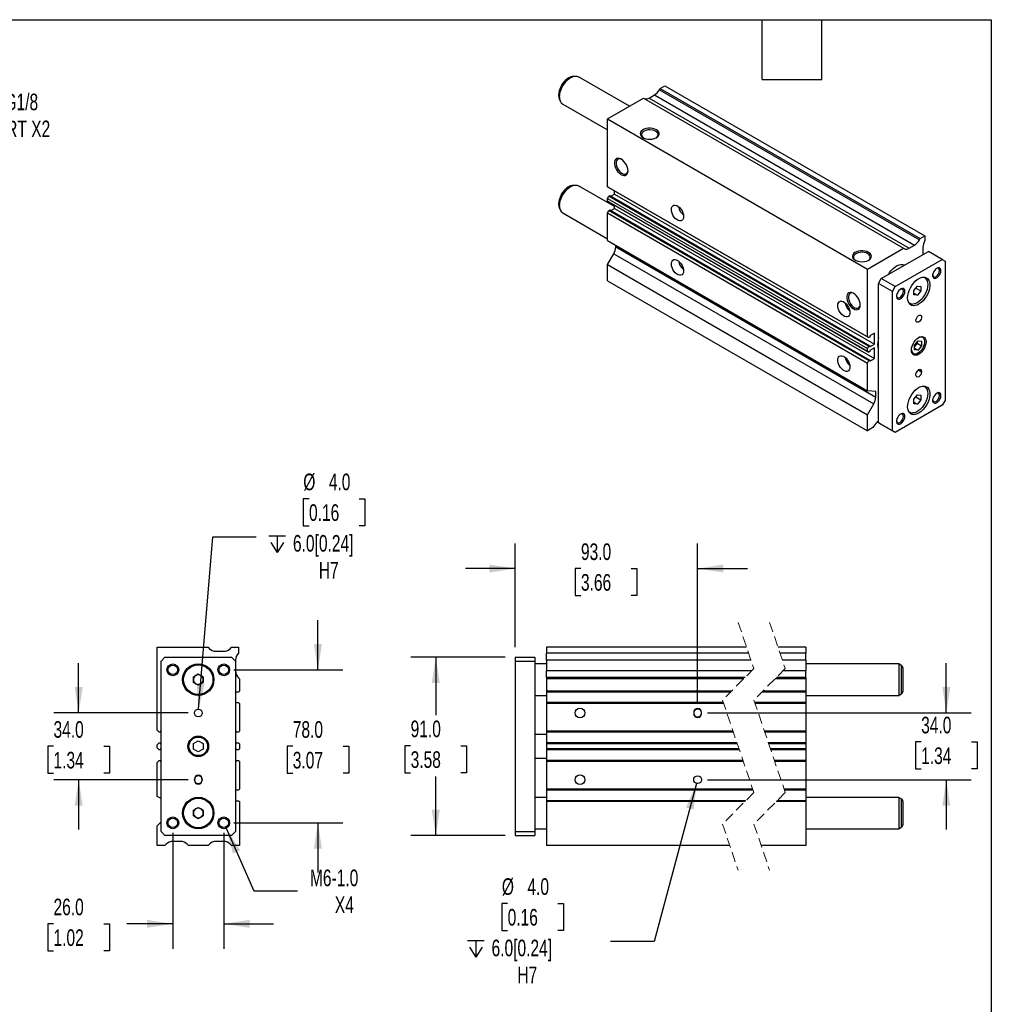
# Model space of a CAD drawing. Header units: millimetres. Extents: x 25 to 1092, y 25 to 838.
# Tile 4 of 4: x 597 to 1092, y 336 to 838. Entities that reach past the tile are written whole.
import ezdxf

# ---------------------------------------------------------------- set-up
doc = ezdxf.new("R2010")
doc.units = ezdxf.units.MM
doc.header["$LTSCALE"] = 4
doc.linetypes.add('SLD-Dashed', pattern=[1.905, 1.27, -0.635])
doc.linetypes.add('SLD-Solid', pattern=[0])
doc.layers.add('DIMENSIONS', color=140, linetype='SLD-Solid', lineweight=25)
doc.layers.add('TEXT', color=140, linetype='SLD-Solid', lineweight=25)
doc.styles.add('SLDTEXTSTYLE0', font='TXT', dxfattribs={"width": 0.7})
doc.dimstyles.new('SLDDIMSTYLE1', dxfattribs={"dimtxt": 8.632031, "dimasz": 13.208, "dimexe": 0, "dimexo": 0.0625, "dimgap": 2.158008, "dimtad": 0, "dimtih": 1, "dimtoh": 1, "dimrnd": 1e-09, "dimzin": 12, "dimdsep": 46, "dimtxsty": 'SLDTEXTSTYLE0', "dimsah": 1, "dimcen": 0, "dimadec": 0, "dimazin": 3, "dimtfac": 1, "dimtofl": 0, "dimtmove": 0, "dimatfit": 3, "dimfxl": 0, "dimfrac": 2, "dimtolj": 1, "dimtzin": 12, "dimarcsym": 0})
doc.dimstyles.new('SLDDIMSTYLE2', dxfattribs={"dimtxt": 8.632031, "dimasz": 13.208, "dimexe": 0, "dimexo": 0.0625, "dimgap": 2.158008, "dimtad": 0, "dimtih": 1, "dimtoh": 1, "dimrnd": 1e-09, "dimzin": 4, "dimdsep": 46, "dimtxsty": 'SLDTEXTSTYLE0', "dimsah": 1, "dimcen": 0.09, "dimadec": 0, "dimazin": 1, "dimtfac": 1, "dimtmove": 0, "dimatfit": 0, "dimfxl": 0, "dimfrac": 2, "dimtolj": 1, "dimtzin": 12, "dimarcsym": 0})
doc.dimstyles.new('SLDDIMSTYLE4', dxfattribs={"dimtxt": 8.632031, "dimasz": 13.208, "dimexe": 0, "dimexo": 0.0625, "dimgap": 2.158008, "dimtad": 0, "dimtih": 1, "dimtoh": 1, "dimrnd": 1e-09, "dimzin": 4, "dimdsep": 46, "dimtxsty": 'SLDTEXTSTYLE0', "dimsah": 1, "dimcen": 0, "dimadec": 0, "dimazin": 1, "dimtfac": 1, "dimtofl": 0, "dimtmove": 0, "dimatfit": 3, "dimfxl": 0, "dimfrac": 2, "dimtolj": 1, "dimtzin": 12, "dimarcsym": 0})
doc.dimstyles.new('SLDDIMSTYLE5', dxfattribs={"dimtxt": 8.632031, "dimasz": 13.208, "dimexe": 0, "dimexo": 0.0625, "dimgap": 2.158008, "dimtad": 0, "dimtih": 1, "dimtoh": 1, "dimrnd": 1e-09, "dimzin": 4, "dimdsep": 46, "dimtxsty": 'SLDTEXTSTYLE0', "dimsah": 1, "dimcen": 0.09, "dimadec": 0, "dimazin": 1, "dimtfac": 1, "dimtofl": 0, "dimtmove": 0, "dimatfit": 3, "dimfxl": 0, "dimfrac": 2, "dimtolj": 1, "dimtzin": 12, "dimarcsym": 0})

# ---------------------------------------------------------------- blocks, each defined once
blk = doc.blocks.new('_D_10')
at = {"layer": 'DIMENSIONS'}
for p, q in [((702.05, 425.98), (716.2, 393.98)), ((716.2, 393.98), (738.42, 393.98))]:
    blk.add_line(p, q, dxfattribs=at)
blk.add_solid([(702.05, 425.98), (705.53, 413.08), (709.25, 414.72)], dxfattribs=at)
at = {"layer": 'DIMENSIONS', "char_height": 8.467, "attachment_point": 1, "style": 'SLDTEXTSTYLE0'}
for s, insert in [('M6-1.0', (744.77, 404.9)), ('X4', (757.47, 391.18))]:
    blk.add_mtext(s, dxfattribs=dict(at, insert=insert))
blk = doc.blocks.new('SW_SYMBOL_HOLE_DEPTH')
at = {"layer": 'DIMENSIONS', "color": 0}
for p, q in [((0, 3500), (3200, 3500)), ((400, 2220), (1600, 300)), ((1600, 3500), (1600, 300)), ((2800, 2220), (1600, 300))]:
    blk.add_line(p, q, dxfattribs=at)
blk = doc.blocks.new('_D_11')
at = {"layer": 'DIMENSIONS'}
for p, q in [((744.3, 593.93), (741.4, 593.93)), ((741.4, 593.93), (741.4, 580.21)), ((769.95, 593.93), (772.84, 593.93)), ((772.84, 593.93), (772.84, 580.21)), ((741.4, 580.21), (744.3, 580.21)), ((772.84, 580.21), (769.95, 580.21)), ((688, 486.72), (695.18, 574.54)), ((695.18, 574.54), (717.41, 574.54))]:
    blk.add_line(p, q, dxfattribs=at)
blk.add_solid([(688, 486.72), (691.1, 499.72), (687.05, 500.05)], dxfattribs=at)
at = {"layer": 'DIMENSIONS', "xscale": 0.002688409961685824, "yscale": 0.002688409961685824, "zscale": 0.002688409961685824}
blk.add_blockref('SW_SYMBOL_HOLE_DEPTH', (723.76, 565.7), dxfattribs=at)
at = {"layer": 'DIMENSIONS', "char_height": 8.467, "attachment_point": 1, "style": 'SLDTEXTSTYLE0'}
for s, insert in [('%%c', (741.37, 606.78)), ('4.0', (754.4, 606.78)), ('0.16', (744.3, 591.13)), ('6.0[0.24]', (736.11, 575.47)), ('H7', (749.29, 561.75))]:
    blk.add_mtext(s, dxfattribs=dict(at, insert=insert))
blk = doc.blocks.new('_D_12')
at = {"layer": 'DIMENSIONS'}
for p, q in [((674.84, 423.65), (674.84, 364.53)), ((700.84, 423.65), (700.84, 364.53)), ((614.02, 377.23), (611.12, 377.23)), ((611.12, 377.23), (611.12, 363.51)), ((639.67, 377.23), (642.57, 377.23)), ((642.57, 377.23), (642.57, 363.51)), ((674.84, 377.23), (651.37, 377.23)), ((700.84, 377.23), (726.24, 377.23)), ((611.12, 363.51), (614.02, 363.51)), ((642.57, 363.51), (639.67, 363.51))]:
    blk.add_line(p, q, dxfattribs=at)
for points in [[(674.84, 377.23), (661.63, 379.26), (661.63, 375.19)], [(700.84, 377.23), (714.05, 375.19), (714.05, 379.26)]]:
    blk.add_solid(points, dxfattribs=at)
at = {"layer": 'DIMENSIONS', "char_height": 8.467, "attachment_point": 1, "style": 'SLDTEXTSTYLE0'}
for s, insert in [('26.0', (614.02, 390.07)), ('1.02', (614.02, 374.42))]:
    blk.add_mtext(s, dxfattribs=dict(at, insert=insert))
blk = doc.blocks.new('_D_13')
at = {"layer": 'DIMENSIONS'}
for p, q in [((748.84, 506.73), (748.84, 532.13)), ((705.92, 506.73), (761.54, 506.73)), ((736.01, 467.73), (733.11, 467.73)), ((733.11, 467.73), (733.11, 454.01)), ((761.66, 467.73), (764.56, 467.73)), ((764.56, 467.73), (764.56, 454.01)), ((733.11, 454.01), (736.01, 454.01)), ((764.56, 454.01), (761.66, 454.01)), ((705.92, 428.73), (761.54, 428.73)), ((748.84, 428.73), (748.84, 403.33))]:
    blk.add_line(p, q, dxfattribs=at)
for points in [[(748.84, 506.73), (750.87, 519.93), (746.81, 519.93)], [(748.84, 428.73), (746.81, 415.52), (750.87, 415.52)]]:
    blk.add_solid(points, dxfattribs=at)
at = {"layer": 'DIMENSIONS', "char_height": 8.467, "attachment_point": 1, "style": 'SLDTEXTSTYLE0'}
for s, insert in [('78.0', (736.01, 480.57)), ('3.07', (736.01, 464.92))]:
    blk.add_mtext(s, dxfattribs=dict(at, insert=insert))
blk = doc.blocks.new('_D_14')
at = {"layer": 'DIMENSIONS'}
for p, q in [((626.84, 484.73), (626.84, 510.13)), ((682.76, 484.73), (614.14, 484.73)), ((614.01, 467.73), (611.11, 467.73)), ((611.11, 467.73), (611.11, 454.01)), ((639.66, 467.73), (642.56, 467.73)), ((642.56, 467.73), (642.56, 454.01)), ((611.11, 454.01), (614.01, 454.01)), ((642.56, 454.01), (639.66, 454.01)), ((682.76, 450.73), (614.14, 450.73)), ((626.84, 450.73), (626.84, 425.33))]:
    blk.add_line(p, q, dxfattribs=at)
for points in [[(626.84, 484.73), (628.87, 497.93), (624.81, 497.93)], [(626.84, 450.73), (624.81, 437.52), (628.87, 437.52)]]:
    blk.add_solid(points, dxfattribs=at)
at = {"layer": 'DIMENSIONS', "char_height": 8.467, "attachment_point": 1, "style": 'SLDTEXTSTYLE0'}
for s, insert in [('34.0', (614.01, 480.57)), ('1.34', (614.01, 464.92))]:
    blk.add_mtext(s, dxfattribs=dict(at, insert=insert))
blk = doc.blocks.new('_D_15')
at = {"layer": 'DIMENSIONS'}
for p, q in [((941.92, 448.79), (920.33, 368.22)), ((845.57, 387.62), (842.67, 387.62)), ((842.67, 387.62), (842.67, 373.9)), ((871.22, 387.62), (874.12, 387.62)), ((874.12, 387.62), (874.12, 373.9)), ((842.67, 373.9), (845.57, 373.9)), ((874.12, 373.9), (871.22, 373.9)), ((920.33, 368.22), (898.1, 368.22))]:
    blk.add_line(p, q, dxfattribs=at)
blk.add_solid([(941.92, 448.79), (936.54, 436.56), (940.46, 435.51)], dxfattribs=at)
at = {"layer": 'DIMENSIONS', "xscale": 0.002688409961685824, "yscale": 0.002688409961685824, "zscale": 0.002688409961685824}
blk.add_blockref('SW_SYMBOL_HOLE_DEPTH', (825.03, 359.39), dxfattribs=at)
at = {"layer": 'DIMENSIONS', "char_height": 8.467, "attachment_point": 1, "style": 'SLDTEXTSTYLE0'}
for s, insert in [('%%c', (842.64, 400.46)), ('4.0', (855.67, 400.46)), ('0.16', (845.57, 384.81)), ('6.0[0.24]', (837.38, 369.16)), ('H7', (850.56, 355.44))]:
    blk.add_mtext(s, dxfattribs=dict(at, insert=insert))
blk = doc.blocks.new('_D_16')
at = {"layer": 'DIMENSIONS'}
for p, q in [((849.44, 518.31), (849.44, 571.06)), ((942.44, 490.06), (942.44, 571.06)), ((849.44, 558.36), (824.04, 558.36)), ((882.96, 558.36), (880.06, 558.36)), ((880.06, 558.36), (880.06, 544.64)), ((908.61, 558.36), (911.51, 558.36)), ((911.51, 558.36), (911.51, 544.64)), ((942.44, 558.36), (967.84, 558.36)), ((880.06, 544.64), (882.96, 544.64)), ((911.51, 544.64), (908.61, 544.64))]:
    blk.add_line(p, q, dxfattribs=at)
for points in [[(849.44, 558.36), (836.23, 560.39), (836.23, 556.32)], [(942.44, 558.36), (955.64, 556.32), (955.64, 560.39)]]:
    blk.add_solid(points, dxfattribs=at)
at = {"layer": 'DIMENSIONS', "char_height": 8.467, "attachment_point": 1, "style": 'SLDTEXTSTYLE0'}
for s, insert in [('93.0', (882.96, 571.2)), ('3.66', (882.96, 555.55))]:
    blk.add_mtext(s, dxfattribs=dict(at, insert=insert))
blk = doc.blocks.new('_D_17')
at = {"layer": 'DIMENSIONS'}
for p, q in [((1069.26, 484.73), (1069.26, 510.13)), ((947.52, 484.73), (1081.96, 484.73)), ((1056.43, 469.97), (1053.54, 469.97)), ((1053.54, 469.97), (1053.54, 456.25)), ((1082.08, 469.97), (1084.98, 469.97)), ((1084.98, 469.97), (1084.98, 456.25)), ((1053.54, 456.25), (1056.43, 456.25)), ((1084.98, 456.25), (1082.08, 456.25)), ((947.52, 450.73), (1081.96, 450.73)), ((1069.26, 450.73), (1069.26, 425.33))]:
    blk.add_line(p, q, dxfattribs=at)
for points in [[(1069.26, 484.73), (1071.29, 497.93), (1067.23, 497.93)], [(1069.26, 450.73), (1067.23, 437.52), (1071.29, 437.52)]]:
    blk.add_solid(points, dxfattribs=at)
at = {"layer": 'DIMENSIONS', "char_height": 8.467, "attachment_point": 1, "style": 'SLDTEXTSTYLE0'}
for s, insert in [('34.0', (1056.43, 482.82)), ('1.34', (1056.43, 467.17))]:
    blk.add_mtext(s, dxfattribs=dict(at, insert=insert))
blk = doc.blocks.new('_D_18')
at = {"layer": 'DIMENSIONS'}
for p, q in [((844.36, 513.23), (796.23, 513.23)), ((808.93, 513.23), (808.93, 483.67)), ((796.11, 468.02), (793.21, 468.02)), ((793.21, 468.02), (793.21, 454.3)), ((821.76, 468.02), (824.66, 468.02)), ((824.66, 468.02), (824.66, 454.3)), ((793.21, 454.3), (796.11, 454.3)), ((808.93, 422.23), (808.93, 452.37)), ((824.66, 454.3), (821.76, 454.3)), ((844.36, 422.23), (796.23, 422.23))]:
    blk.add_line(p, q, dxfattribs=at)
for points in [[(808.93, 513.23), (806.9, 500.02), (810.97, 500.02)], [(808.93, 422.23), (810.97, 435.43), (806.9, 435.43)]]:
    blk.add_solid(points, dxfattribs=at)
at = {"layer": 'DIMENSIONS', "char_height": 8.467, "attachment_point": 1, "style": 'SLDTEXTSTYLE0'}
for s, insert in [('91.0', (796.11, 480.86)), ('3.58', (796.11, 465.21))]:
    blk.add_mtext(s, dxfattribs=dict(at, insert=insert))
blk = doc.blocks.new('_D_24')
at = {"layer": 'DIMENSIONS'}
for p, q in [((501.03, 761.4), (549.86, 789.59)), ((549.86, 789.59), (572.08, 789.59))]:
    blk.add_line(p, q, dxfattribs=at)
blk.add_solid([(501.03, 761.4), (513.49, 766.24), (511.46, 769.76)], dxfattribs=at)
at = {"layer": 'DIMENSIONS', "char_height": 8.467, "attachment_point": 1, "style": 'SLDTEXTSTYLE0'}
for s, insert in [('G1/8', (589.01, 800.5)), ('PORT X2', (578.43, 786.78))]:
    blk.add_mtext(s, dxfattribs=dict(at, insert=insert))

msp = doc.modelspace()

# ---------------------------------------------------------------- linework, layer by layer
for p, q in [((878.532, 809.198), (878.67, 809.22)), ((879.736, 809.365), (878.67, 809.22)), ((907.637, 794.063), (881.718, 809.026)), ((923.327, 803.121), (925.802, 804.549)), ((925.802, 804.549), (1058.384, 728.011)), ((896.457, 787.609), (914.841, 798.222)), ((914.841, 798.222), (1047.424, 721.684)), ((917.72, 798.251), (920.448, 799.826)), ((917.72, 798.251), (1050.303, 721.713)), ((920.448, 799.826), (1053.031, 723.287)), ((922.948, 802.465), (923.327, 803.121)), ((922.948, 802.465), (1055.531, 725.926)), ((923.327, 803.121), (1055.909, 726.582)), ((872.027, 797.712), (872.434, 796.716)), ((873.719, 795.17), (896.457, 782.043)), ((896.457, 787.609), (1029.039, 711.071)), ((896.457, 753.053), (896.457, 787.609)), ((878.532, 753.674), (878.67, 753.695)), ((879.736, 753.841), (878.67, 753.695)), ((899.992, 742.952), (881.718, 753.502)), ((896.457, 753.053), (1029.039, 676.515)), ((897.164, 752.644), (896.457, 753.053)), ((896.457, 747.051), (897.164, 748.276)), ((897.164, 752.644), (1029.746, 676.106)), ((897.164, 748.276), (897.623, 748.541)), ((897.164, 748.276), (1029.746, 671.738)), ((897.623, 748.541), (1030.206, 672.003)), ((898.14, 748.243), (899.992, 749.313)), ((899.992, 749.313), (899.992, 751.012)), ((899.992, 749.313), (1032.575, 672.774)), ((896.457, 747.051), (1029.039, 670.513)), ((896.457, 745.696), (896.457, 747.051)), ((896.457, 745.696), (1029.039, 669.158)), ((897.164, 745.287), (896.457, 745.696)), ((897.164, 745.287), (1029.746, 668.749)), ((899.992, 741.964), (899.992, 743.655)), ((872.027, 742.187), (872.434, 741.191)), ((873.719, 739.645), (896.457, 726.518)), ((896.457, 739.694), (897.164, 740.919)), ((896.457, 739.694), (1029.039, 663.156)), ((896.457, 725.552), (896.457, 739.694)), ((897.164, 740.919), (897.623, 741.184)), ((897.164, 740.919), (1029.746, 664.381)), ((897.623, 741.184), (1030.206, 664.646)), ((898.133, 740.89), (899.992, 741.964)), ((899.992, 741.964), (1032.575, 665.426)), ((1055.909, 726.582), (1058.384, 728.011)), ((1058.384, 728.011), (1058.384, 725.562)), ((896.457, 725.552), (1029.039, 649.013)), ((900.699, 722.343), (900.699, 723.103)), ((1050.303, 721.713), (1053.031, 723.287)), ((1055.531, 725.926), (1055.909, 726.582)), ((896.457, 713.304), (899.664, 718.859)), ((899.664, 718.859), (1032.246, 642.32)), ((900.699, 722.343), (1033.282, 645.805)), ((1029.039, 711.071), (1047.424, 721.684)), ((1036.11, 706.171), (1060.152, 720.05)), ((1047.424, 721.684), (1047.803, 721.465)), ((1057.324, 722.034), (1057.324, 718.418)), ((1067.223, 715.968), (1060.152, 720.05)), ((896.457, 713.304), (1029.039, 636.765)), ((896.457, 705.138), (896.457, 713.304)), ((1043.181, 702.089), (1067.223, 715.968)), ((1047.999, 713.035), (1047.888, 713.098)), ((1067.223, 715.968), (1068.637, 715.152)), ((1068.637, 715.152), (1068.637, 644.113)), ((1029.039, 676.515), (1029.039, 711.071)), ((896.457, 705.138), (1029.039, 628.6)), ((1034.696, 703.722), (1036.11, 706.171)), ((1041.767, 699.64), (1034.696, 703.722)), ((1034.696, 632.683), (1034.696, 703.722)), ((1043.181, 702.089), (1036.11, 706.171)), ((1057.088, 706.886), (1057.299, 706.864)), ((1058.076, 706.924), (1058.193, 706.861)), ((1058.193, 706.861), (1058.085, 706.923)), ((1041.767, 699.64), (1043.181, 702.089)), ((1041.767, 628.601), (1041.767, 699.64)), ((1052.727, 700.205), (1054.495, 702.404)), ((1052.727, 697.848), (1052.727, 700.205)), ((1052.727, 698.71), (1054.495, 697.69)), ((1054.495, 697.69), (1052.727, 697.848)), ((1053.674, 701.383), (1056.263, 699.889)), ((1054.495, 702.404), (1056.263, 702.246)), ((1056.263, 699.889), (1054.495, 697.69)), ((1056.263, 702.246), (1056.263, 699.889)), ((1050.444, 693.437), (1050.33, 693.506)), ((1050.335, 693.5), (1050.444, 693.437)), ((1032.575, 678.327), (1030.206, 676.959)), ((1032.575, 672.774), (1032.575, 678.327)), ((1029.746, 676.106), (1029.039, 676.515)), ((1030.206, 676.372), (1029.746, 676.106)), ((1030.206, 676.959), (1030.206, 676.372)), ((1030.206, 671.407), (1032.575, 672.774)), ((1053.081, 672.238), (1054.849, 674.438)), ((1054.357, 673.227), (1053.081, 671.639)), ((1054.357, 673.826), (1054.357, 673.227)), ((1054.357, 673.227), (1056.616, 671.922)), ((1054.849, 674.438), (1056.616, 674.279)), ((1056.616, 674.279), (1056.616, 671.922)), ((1057.172, 676.513), (1056.902, 676.669)), ((1029.039, 670.513), (1029.746, 671.738)), ((1029.039, 669.158), (1029.039, 670.513)), ((1029.746, 668.749), (1029.039, 669.158)), ((1029.746, 671.738), (1030.206, 672.003)), ((1030.206, 669.015), (1029.746, 668.749)), ((1030.206, 672.003), (1030.206, 671.407)), ((1032.575, 670.978), (1030.206, 669.611)), ((1030.206, 669.611), (1030.206, 669.015)), ((1032.575, 665.426), (1032.575, 670.978)), ((1051.902, 668.008), (1052.172, 667.852)), ((1053.081, 669.881), (1053.081, 672.238)), ((1053.081, 670.744), (1054.849, 669.723)), ((1054.849, 669.723), (1053.081, 669.881)), ((1056.616, 671.922), (1054.849, 669.723)), ((1029.039, 663.156), (1029.746, 664.381)), ((1029.039, 649.013), (1029.039, 663.156)), ((1029.746, 664.381), (1030.206, 664.646)), ((1030.206, 664.058), (1032.575, 665.426)), ((1030.206, 664.646), (1030.206, 664.058)), ((1054.884, 659.607), (1056.616, 658.607)), ((1055.202, 659.832), (1056.616, 659.016)), ((1056.616, 659.016), (1056.616, 658.607)), ((1053.788, 656.975), (1053.788, 657.383)), ((1033.282, 648.634), (1029.039, 649.013)), ((1033.282, 645.805), (1033.282, 648.634)), ((1057.088, 651.361), (1057.299, 651.339)), ((1058.076, 651.399), (1058.193, 651.336)), ((1058.193, 651.336), (1058.085, 651.399)), ((1052.727, 644.68), (1054.495, 646.879)), ((1052.727, 642.323), (1052.727, 644.68)), ((1052.727, 643.185), (1054.495, 642.165)), ((1053.674, 645.858), (1056.263, 644.364)), ((1054.495, 646.879), (1056.263, 646.721)), ((1056.263, 644.364), (1054.495, 642.165)), ((1056.263, 646.721), (1056.263, 644.364)), ((1068.637, 644.113), (1067.223, 641.663)), ((1029.039, 636.765), (1032.246, 642.32)), ((1067.223, 641.663), (1043.181, 627.784)), ((1050.444, 637.912), (1050.33, 637.982)), ((1050.335, 637.975), (1050.444, 637.912)), ((1054.495, 642.165), (1052.727, 642.323)), ((1029.039, 628.6), (1029.039, 636.765)), ((1041.767, 628.601), (1034.696, 632.683)), ((1036.11, 631.866), (1034.696, 632.683)), ((1031.868, 630.233), (1029.039, 628.6)), ((1032.246, 630.889), (1031.868, 630.233)), ((1043.181, 627.784), (1036.11, 631.866)), ((1043.181, 627.784), (1041.767, 628.601)), ((666.838, 475.906), (666.838, 518.226)), ((666.838, 518.226), (692.838, 518.226)), ((692.838, 518.226), (693.374, 517.691)), ((704.303, 517.691), (704.838, 518.226)), ((704.838, 518.226), (708.338, 518.226)), ((708.338, 518.226), (708.338, 515.227)), ((967.441, 518.226), (865.436, 518.226)), ((865.436, 518.226), (865.436, 515.227)), ((997.555, 518.226), (983.441, 518.226)), ((997.555, 518.226), (997.555, 515.227)), ((668.838, 511.226), (670.838, 513.226)), ((670.838, 513.226), (704.838, 513.226)), ((696.909, 516.226), (700.767, 516.226)), ((704.838, 513.226), (706.838, 511.226)), ((849.436, 513.226), (859.436, 513.226)), ((849.436, 513.226), (849.436, 511.226)), ((859.436, 513.226), (859.436, 511.226)), ((968.458, 515.227), (865.436, 515.227)), ((865.436, 511.656), (865.436, 515.227)), ((997.555, 515.227), (984.458, 515.227)), ((997.555, 511.656), (997.555, 515.227)), ((668.838, 424.226), (668.838, 511.226)), ((706.838, 511.656), (706.838, 511.226)), ((706.838, 511.226), (706.838, 424.226)), ((849.436, 511.226), (849.436, 424.226)), ((849.436, 511.226), (859.436, 511.226)), ((859.436, 511.226), (859.436, 424.226)), ((865.436, 509.726), (859.436, 509.726)), ((969.668, 511.656), (865.436, 511.656)), ((865.436, 511.656), (865.436, 506.296)), ((997.555, 511.656), (985.668, 511.656)), ((997.555, 511.656), (997.555, 506.296)), ((1045.055, 509.726), (997.555, 509.726)), ((1046.305, 509.004), (1045.055, 509.726)), ((1045.055, 509.726), (1045.055, 493.726)), ((1046.305, 509.004), (1046.305, 494.448)), ((1047.055, 507.705), (1047.055, 495.747)), ((685.338, 503.169), (687.838, 504.613)), ((685.338, 500.283), (685.338, 503.169)), ((687.838, 504.613), (690.338, 503.169)), ((690.338, 503.169), (690.338, 500.283)), ((708.242, 502.823), (708.838, 502.226)), ((708.838, 502.226), (708.838, 495.926)), ((970.106, 506.296), (865.436, 506.296)), ((865.436, 502.823), (865.436, 506.296)), ((966.633, 502.823), (865.436, 502.823)), ((865.436, 502.823), (865.436, 502.226)), ((966.036, 502.226), (865.436, 502.226)), ((865.436, 502.226), (865.436, 495.926)), ((997.555, 502.226), (982.036, 502.226)), ((997.555, 502.823), (982.633, 502.823)), ((997.555, 506.296), (986.106, 506.296)), ((997.555, 502.823), (997.555, 506.296)), ((997.555, 502.823), (997.555, 502.226)), ((997.555, 502.226), (997.555, 495.926)), ((687.838, 498.839), (685.338, 500.283)), ((690.338, 500.283), (687.838, 498.839)), ((708.338, 495.426), (706.838, 495.426)), ((708.838, 495.926), (708.338, 495.426)), ((859.436, 493.726), (865.436, 493.726)), ((959.736, 495.926), (865.436, 495.926)), ((865.436, 495.926), (865.436, 495.426)), ((959.236, 495.426), (865.436, 495.426)), ((865.436, 495.426), (865.436, 490.026)), ((997.555, 495.426), (975.236, 495.426)), ((997.555, 495.926), (975.736, 495.926)), ((997.555, 495.926), (997.555, 495.426)), ((997.555, 495.426), (997.555, 490.026)), ((997.555, 493.726), (1045.055, 493.726)), ((1045.055, 493.726), (1046.305, 494.448)), ((706.838, 490.026), (708.338, 490.026)), ((708.338, 490.026), (708.838, 489.526)), ((708.838, 489.526), (708.838, 475.406)), ((955.577, 490.026), (865.436, 490.026)), ((865.436, 490.026), (865.436, 489.526)), ((955.746, 489.526), (865.436, 489.526)), ((865.436, 489.526), (865.436, 475.406)), ((997.555, 490.026), (971.577, 490.026)), ((997.555, 489.526), (971.746, 489.526)), ((997.555, 490.026), (997.555, 489.526)), ((997.555, 489.526), (997.555, 475.406)), ((940.436, 484.976), (940.436, 484.476)), ((944.436, 484.476), (944.436, 484.976)), ((667.838, 474.906), (666.838, 475.906)), ((668.488, 474.906), (667.838, 474.906)), ((668.838, 475.626), (668.488, 475.626)), ((668.488, 475.626), (668.488, 474.906)), ((707.188, 475.626), (706.838, 475.626)), ((707.188, 474.906), (707.188, 475.626)), ((708.338, 474.906), (707.188, 474.906)), ((708.838, 475.406), (708.338, 474.906)), ((865.436, 473.726), (859.436, 473.726)), ((960.533, 475.406), (865.436, 475.406)), ((865.436, 475.406), (865.436, 474.906)), ((960.702, 474.906), (865.436, 474.906)), ((865.436, 474.906), (865.436, 469.556)), ((997.555, 475.406), (976.533, 475.406)), ((997.555, 474.906), (976.702, 474.906)), ((997.555, 475.406), (997.555, 474.906)), ((997.555, 474.906), (997.555, 469.556)), ((666.838, 468.556), (667.838, 469.556)), ((666.838, 466.896), (666.838, 468.556)), ((667.838, 465.896), (666.838, 466.896)), ((667.838, 469.556), (668.488, 469.556)), ((668.488, 469.556), (668.488, 468.826)), ((668.488, 468.826), (668.838, 468.826)), ((685.338, 469.169), (687.838, 470.613)), ((685.338, 466.283), (685.338, 469.169)), ((687.838, 470.613), (690.338, 469.169)), ((690.338, 469.169), (690.338, 466.283)), ((706.838, 468.826), (707.188, 468.826)), ((707.188, 468.826), (707.188, 469.556)), ((707.188, 469.556), (708.338, 469.556)), ((708.338, 469.556), (708.838, 469.056)), ((708.838, 469.056), (708.838, 466.396)), ((962.516, 469.556), (865.436, 469.556)), ((865.436, 469.556), (865.436, 469.056)), ((962.685, 469.056), (865.436, 469.056)), ((865.436, 469.056), (865.436, 466.396)), ((997.555, 469.556), (978.516, 469.556)), ((997.555, 469.056), (978.685, 469.056)), ((997.555, 469.556), (997.555, 469.056)), ((997.555, 469.056), (997.555, 466.396)), ((668.488, 465.896), (667.838, 465.896)), ((668.838, 466.626), (668.488, 466.626)), ((668.488, 466.626), (668.488, 465.896)), ((687.838, 464.839), (685.338, 466.283)), ((690.338, 466.283), (687.838, 464.839)), ((707.188, 466.626), (706.838, 466.626)), ((707.188, 465.896), (707.188, 466.626)), ((708.338, 465.896), (707.188, 465.896)), ((708.838, 466.396), (708.338, 465.896)), ((963.587, 466.396), (865.436, 466.396)), ((865.436, 466.396), (865.436, 465.896)), ((963.757, 465.896), (865.436, 465.896)), ((865.436, 465.896), (865.436, 460.546)), ((997.555, 466.396), (979.587, 466.396)), ((997.555, 465.896), (979.757, 465.896)), ((997.555, 466.396), (997.555, 465.896)), ((997.555, 465.896), (997.555, 460.546)), ((666.838, 459.546), (667.838, 460.546)), ((666.838, 442.226), (666.838, 459.546)), ((667.838, 460.546), (668.488, 460.546)), ((668.488, 460.546), (668.488, 459.826)), ((668.488, 459.826), (668.838, 459.826)), ((706.838, 459.826), (707.188, 459.826)), ((707.188, 459.826), (707.188, 460.546)), ((707.188, 460.546), (708.338, 460.546)), ((708.338, 460.546), (708.838, 460.046)), ((708.838, 460.046), (708.838, 445.926)), ((859.436, 461.726), (865.436, 461.726)), ((965.57, 460.546), (865.436, 460.546)), ((865.436, 460.546), (865.436, 460.046)), ((965.74, 460.046), (865.436, 460.046)), ((865.436, 460.046), (865.436, 445.926)), ((997.555, 460.546), (981.57, 460.546)), ((997.555, 460.046), (981.74, 460.046)), ((997.555, 460.546), (997.555, 460.046)), ((997.555, 460.046), (997.555, 445.926)), ((685.838, 450.476), (685.838, 450.976)), ((689.838, 450.976), (689.838, 450.476)), ((668.838, 441.071), (666.838, 442.226)), ((708.338, 445.426), (706.838, 445.426)), ((708.838, 445.926), (708.338, 445.426)), ((970.526, 445.926), (865.436, 445.926)), ((865.436, 445.926), (865.436, 445.426)), ((970.696, 445.426), (865.436, 445.426)), ((865.436, 445.426), (865.436, 440.026)), ((997.555, 445.926), (986.526, 445.926)), ((997.555, 445.426), (986.696, 445.426)), ((997.555, 445.926), (997.555, 445.426)), ((997.555, 445.426), (997.555, 440.026)), ((706.838, 440.026), (708.338, 440.026)), ((708.338, 440.026), (708.838, 439.526)), ((708.838, 439.526), (708.838, 417.226)), ((865.436, 441.726), (859.436, 441.726)), ((967.036, 440.026), (865.436, 440.026)), ((865.436, 440.026), (865.436, 439.526)), ((966.536, 439.526), (865.436, 439.526)), ((865.436, 439.526), (865.436, 417.226)), ((997.555, 439.526), (982.536, 439.526)), ((997.555, 440.026), (983.036, 440.026)), ((1045.055, 441.726), (997.555, 441.726)), ((997.555, 440.026), (997.555, 439.526)), ((997.555, 439.526), (997.555, 417.226)), ((1046.305, 441.004), (1045.055, 441.726)), ((1045.055, 441.726), (1045.055, 425.726)), ((1046.305, 441.004), (1046.305, 426.448)), ((1047.055, 439.705), (1047.055, 427.747)), ((685.338, 435.169), (687.838, 436.613)), ((685.338, 432.283), (685.338, 435.169)), ((687.838, 430.839), (685.338, 432.283)), ((687.838, 436.613), (690.338, 435.169)), ((690.338, 432.283), (687.838, 430.839)), ((690.338, 435.169), (690.338, 432.283)), ((666.838, 427.226), (668.838, 429.226)), ((666.838, 417.226), (666.838, 427.226)), ((670.838, 422.226), (668.838, 424.226)), ((704.838, 422.226), (670.838, 422.226)), ((706.838, 424.226), (704.838, 422.226)), ((849.436, 424.226), (849.436, 422.226)), ((849.436, 424.226), (859.436, 424.226)), ((849.436, 422.226), (859.436, 422.226)), ((859.436, 425.726), (865.436, 425.726)), ((859.436, 424.226), (859.436, 422.226)), ((997.555, 425.726), (1045.055, 425.726)), ((1045.055, 425.726), (1046.305, 426.448)), ((670.838, 417.226), (666.838, 417.226)), ((671.374, 417.762), (670.838, 417.226)), ((678.767, 419.226), (674.909, 419.226)), ((682.838, 417.226), (682.303, 417.762)), ((692.838, 417.226), (682.838, 417.226)), ((693.374, 417.762), (692.838, 417.226)), ((700.767, 419.226), (696.909, 419.226)), ((704.838, 417.226), (704.303, 417.762)), ((708.838, 417.226), (704.838, 417.226)), ((958.831, 417.226), (865.436, 417.226)), ((997.555, 417.226), (974.831, 417.226))]:
    msp.add_line(p, q)
at = {"color": 7, "linetype": 'SLD-Dashed', "lineweight": 18}
for p, q in [((963.136, 530.926), (971.136, 507.326)), ((979.136, 530.926), (987.136, 507.326)), ((971.136, 507.326), (955.136, 491.326)), ((987.136, 507.326), (971.136, 491.326)), ((955.136, 491.326), (971.136, 444.126)), ((971.136, 491.326), (987.136, 444.126)), ((971.136, 444.126), (955.136, 428.126)), ((987.136, 444.126), (971.136, 428.126)), ((955.136, 428.126), (963.136, 404.526)), ((971.136, 428.126), (979.136, 404.526))]:
    msp.add_line(p, q, dxfattribs=at)
at = {"flags": 128}
for points in [[(871.688, 799.637), (871.781, 800.816), (872.057, 802.059), (872.505, 803.322), (873.11, 804.559), (873.849, 805.726), (874.697, 806.78), (875.621, 807.683), (876.59, 808.403), (877.567, 808.914), (878.518, 809.196), (878.532, 809.198)], [(872.062, 798.832), (872.152, 800.051), (872.422, 801.336), (872.862, 802.645), (873.458, 803.937), (874.191, 805.169), (875.038, 806.303), (875.97, 807.301), (876.959, 808.133), (877.972, 808.77), (878.977, 809.193), (879.942, 809.388), (880.835, 809.349), (881.628, 809.076), (881.718, 809.026)], [(872.027, 797.712), (871.781, 798.566), (871.688, 799.637)], [(921.463, 782.043), (920.577, 782.447), (919.553, 782.722), (918.447, 782.854), (917.319, 782.835), (916.228, 782.667), (915.234, 782.357), (914.39, 781.924), (913.742, 781.39), (913.325, 780.784), (913.162, 780.139), (913.26, 779.489), (913.615, 778.87), (914.208, 778.315), (915.007, 777.854), (915.968, 777.512), (917.04, 777.307), (918.165, 777.25), (919.282, 777.345), (920.332, 777.586), (921.257, 777.959), (922.008, 778.447), (922.544, 779.02), (922.836, 779.65), (922.869, 780.302), (922.641, 780.94), (922.163, 781.531), (921.463, 782.043)], [(921.052, 781.331), (920.204, 781.711), (919.218, 781.957), (918.158, 782.054), (917.089, 781.996), (916.079, 781.786), (915.191, 781.437), (914.481, 780.972), (913.994, 780.42), (913.759, 779.815), (913.793, 779.196), (914.093, 778.601), (914.639, 778.067), (914.802, 777.953)], [(921.245, 777.953), (921.84, 778.46), (922.203, 779.043), (922.304, 779.66), (922.136, 780.272), (921.71, 780.841), (921.052, 781.331)], [(906.967, 761.128), (906.874, 762.097), (906.601, 763.121), (906.162, 764.145), (905.582, 765.113), (904.89, 765.974), (904.125, 766.68), (903.328, 767.194), (902.541, 767.488), (901.808, 767.546), (901.168, 767.365), (900.654, 766.955), (900.296, 766.337), (900.112, 765.546), (900.112, 764.624), (900.296, 763.621), (900.654, 762.59), (901.168, 761.587), (901.808, 760.666), (902.541, 759.878), (903.328, 759.264), (904.125, 758.857), (904.89, 758.68), (905.582, 758.742), (906.162, 759.039), (906.601, 759.556), (906.874, 760.265), (906.967, 761.128)], [(903.74, 766.955), (903.371, 767.113), (902.649, 767.259), (902.008, 767.16), (901.488, 766.821), (901.123, 766.263), (900.934, 765.523), (900.934, 764.647), (901.123, 763.689), (901.488, 762.709), (902.008, 761.77), (902.649, 760.93), (903.371, 760.243), (904.129, 759.75), (904.874, 759.484), (905.561, 759.461), (906.146, 759.682), (906.593, 760.134), (906.872, 760.787), (906.961, 761.376)], [(871.688, 744.112), (871.781, 745.291), (872.057, 746.534), (872.505, 747.797), (873.11, 749.034), (873.849, 750.201), (874.697, 751.255), (875.621, 752.158), (876.59, 752.878), (877.567, 753.389), (878.518, 753.671), (878.532, 753.674)], [(872.062, 743.307), (872.152, 744.526), (872.422, 745.811), (872.862, 747.12), (873.458, 748.412), (874.191, 749.644), (875.038, 750.778), (875.97, 751.777), (876.959, 752.608), (877.972, 753.245), (878.977, 753.668), (879.942, 753.863), (880.835, 753.824), (881.628, 753.551), (881.718, 753.502)], [(872.027, 742.187), (871.781, 743.041), (871.688, 744.112)], [(929.054, 741.437), (929.145, 742.244), (929.411, 742.9), (929.837, 743.367), (930.398, 743.618), (931.062, 743.637), (931.791, 743.424), (932.541, 742.991), (933.269, 742.363), (933.933, 741.577), (934.494, 740.678), (934.921, 739.72), (935.186, 738.756), (935.277, 737.844), (935.186, 737.037), (934.921, 736.38), (934.494, 735.914), (933.933, 735.663), (933.269, 735.644), (932.541, 735.857), (931.791, 736.29), (931.062, 736.918), (930.398, 737.704), (929.837, 738.602), (929.411, 739.561), (929.145, 740.525), (929.054, 741.437)], [(1029.65, 719.587), (1028.764, 719.992), (1027.741, 720.267), (1026.635, 720.399), (1025.506, 720.38), (1024.415, 720.211), (1023.421, 719.902), (1022.577, 719.469), (1021.93, 718.934), (1021.513, 718.329), (1021.349, 717.684), (1021.447, 717.034), (1021.803, 716.415), (1022.395, 715.86), (1023.194, 715.399), (1024.155, 715.057), (1025.227, 714.852), (1026.352, 714.795), (1027.47, 714.89), (1028.519, 715.13), (1029.444, 715.504), (1030.195, 715.991), (1030.731, 716.565), (1031.023, 717.195), (1031.056, 717.847), (1030.828, 718.485), (1030.351, 719.076), (1029.65, 719.587)], [(1029.239, 718.876), (1028.391, 719.256), (1027.406, 719.502), (1026.345, 719.599), (1025.277, 719.54), (1024.266, 719.33), (1023.378, 718.982), (1022.668, 718.517), (1022.181, 717.965), (1021.947, 717.36), (1021.981, 716.741), (1022.28, 716.145), (1022.827, 715.612), (1022.989, 715.498)], [(1029.432, 715.498), (1030.027, 716.005), (1030.391, 716.588), (1030.492, 717.205), (1030.324, 717.817), (1029.897, 718.386), (1029.239, 718.876)], [(929.054, 713.674), (929.145, 714.482), (929.411, 715.138), (929.837, 715.605), (930.398, 715.855), (931.062, 715.874), (931.791, 715.661), (932.541, 715.228), (933.269, 714.6), (933.933, 713.815), (934.494, 712.916), (934.921, 711.957), (935.186, 710.994), (935.277, 710.082), (935.186, 709.274), (934.921, 708.618), (934.494, 708.151), (933.933, 707.901), (933.269, 707.882), (932.541, 708.095), (931.791, 708.528), (931.062, 709.156), (930.398, 709.942), (929.837, 710.84), (929.411, 711.799), (929.145, 712.762), (929.054, 713.674)], [(1039.781, 708.291), (1040.361, 709.241), (1041.208, 710.375), (1042.14, 711.373), (1043.129, 712.205), (1044.142, 712.842), (1045.147, 713.265), (1046.112, 713.46), (1047.005, 713.421), (1047.798, 713.148), (1047.888, 713.098)], [(1062.283, 708.041), (1062.297, 707.929), (1062.483, 707.411), (1062.834, 707.092), (1063.313, 707.008), (1063.868, 707.166), (1064.438, 707.549), (1064.963, 708.117), (1065.384, 708.808), (1065.656, 709.546), (1065.75, 710.253)], [(1066.516, 710.253), (1066.422, 710.92), (1066.147, 711.42), (1065.717, 711.707), (1065.17, 711.756), (1064.553, 711.562), (1063.923, 711.144), (1063.334, 710.537), (1062.84, 709.796), (1062.483, 708.988), (1062.297, 708.182), (1062.297, 707.452), (1062.483, 706.862), (1062.84, 706.464), (1063.334, 706.294), (1063.923, 706.367), (1064.553, 706.677), (1065.17, 707.195), (1065.717, 707.876), (1066.147, 708.66), (1066.422, 709.476), (1066.516, 710.253)], [(1065.75, 710.253), (1065.656, 710.85), (1065.384, 711.274), (1064.963, 711.479), (1064.438, 711.441), (1064.193, 711.35)], [(1049.545, 696.373), (1049.636, 697.592), (1049.906, 698.877), (1050.346, 700.186), (1050.942, 701.477), (1051.675, 702.71), (1052.522, 703.844), (1053.454, 704.842), (1054.443, 705.674), (1055.456, 706.311), (1056.461, 706.734), (1057.425, 706.929), (1058.319, 706.889), (1059.111, 706.617), (1059.779, 706.12), (1060.299, 705.415), (1060.655, 704.524), (1060.836, 703.477), (1060.836, 702.306), (1060.655, 701.049), (1060.299, 699.747), (1059.779, 698.441), (1059.111, 697.174), (1058.319, 695.986), (1057.425, 694.915), (1056.461, 693.997), (1055.456, 693.259), (1054.443, 692.727), (1053.454, 692.417), (1052.522, 692.339), (1051.675, 692.495), (1050.942, 692.882), (1050.346, 693.485), (1049.906, 694.286), (1049.636, 695.259), (1049.545, 696.373)], [(1058.963, 705.925), (1059.004, 705.874), (1059.44, 705.114), (1059.708, 704.182), (1059.798, 703.108), (1059.708, 701.931), (1059.44, 700.689), (1059.004, 699.426), (1058.414, 698.184), (1057.691, 697.005), (1056.859, 695.929), (1055.946, 694.994), (1054.984, 694.231), (1054.006, 693.666), (1053.044, 693.319), (1052.269, 693.203)], [(1025.408, 692.754), (1025.315, 693.723), (1025.042, 694.747), (1024.603, 695.771), (1024.022, 696.739), (1023.33, 697.6), (1022.565, 698.306), (1021.768, 698.819), (1020.982, 699.113), (1020.248, 699.171), (1019.608, 698.991), (1019.095, 698.58), (1018.736, 697.963), (1018.552, 697.172), (1018.552, 696.25), (1018.736, 695.246), (1019.095, 694.216), (1019.608, 693.213), (1020.248, 692.292), (1020.982, 691.504), (1021.768, 690.89), (1022.565, 690.483), (1023.33, 690.306), (1024.022, 690.368), (1024.603, 690.665), (1025.042, 691.182), (1025.315, 691.891), (1025.408, 692.754)], [(1022.181, 698.581), (1021.812, 698.739), (1021.09, 698.885), (1020.449, 698.785), (1019.929, 698.446), (1019.563, 697.889), (1019.374, 697.149), (1019.374, 696.273), (1019.563, 695.314), (1019.929, 694.335), (1020.449, 693.396), (1021.09, 692.556), (1021.812, 691.869), (1022.569, 691.376), (1023.315, 691.11), (1024.002, 691.087), (1024.587, 691.308), (1025.033, 691.759), (1025.312, 692.413), (1025.401, 693.002)], [(1043.898, 697.428), (1043.912, 697.315), (1044.098, 696.798), (1044.45, 696.479), (1044.929, 696.394), (1045.483, 696.552), (1046.054, 696.936), (1046.578, 697.504), (1046.999, 698.195), (1047.271, 698.933), (1047.365, 699.639)], [(1048.131, 699.639), (1048.037, 700.307), (1047.763, 700.806), (1047.332, 701.093), (1046.785, 701.142), (1046.168, 700.949), (1045.538, 700.53), (1044.949, 699.924), (1044.455, 699.183), (1044.099, 698.374), (1043.912, 697.569), (1043.912, 696.839), (1044.099, 696.249), (1044.455, 695.851), (1044.949, 695.681), (1045.538, 695.754), (1046.168, 696.063), (1046.785, 696.582), (1047.332, 697.263), (1047.763, 698.047), (1048.037, 698.863), (1048.131, 699.639)], [(1047.365, 699.639), (1047.271, 700.237), (1046.999, 700.661), (1046.578, 700.865), (1046.054, 700.828), (1045.808, 700.737)], [(1013.907, 692.452), (1013.998, 693.26), (1014.264, 693.916), (1014.69, 694.383), (1015.251, 694.633), (1015.915, 694.652), (1016.643, 694.439), (1017.393, 694.006), (1018.122, 693.378), (1018.786, 692.592), (1019.347, 691.694), (1019.773, 690.735), (1020.039, 689.772), (1020.13, 688.86), (1020.039, 688.052), (1019.773, 687.396), (1019.347, 686.929), (1018.786, 686.679), (1018.122, 686.66), (1017.393, 686.873), (1016.643, 687.306), (1015.915, 687.934), (1015.251, 688.719), (1014.69, 689.618), (1014.264, 690.577), (1013.998, 691.54), (1013.907, 692.452)], [(1053.788, 684.941), (1053.883, 685.586), (1054.157, 686.254), (1054.572, 686.855), (1055.072, 687.308), (1055.589, 687.552), (1056.054, 687.553), (1056.405, 687.311), (1056.592, 686.86), (1056.592, 686.26), (1056.405, 685.592), (1056.054, 684.946), (1055.589, 684.41), (1055.072, 684.056), (1054.572, 683.932), (1054.157, 684.054), (1053.883, 684.406), (1053.788, 684.941)], [(1034.696, 670.129), (1034.435, 671.416), (1034.343, 672.897)], [(1051.49, 669.733), (1051.583, 670.741), (1051.858, 671.805), (1052.3, 672.874), (1052.888, 673.892), (1053.591, 674.809), (1054.376, 675.579), (1055.202, 676.163), (1056.028, 676.533), (1056.813, 676.668), (1057.517, 676.564), (1058.105, 676.225), (1058.547, 675.667), (1058.821, 674.92), (1058.914, 674.019), (1058.821, 673.012), (1058.547, 671.947), (1058.105, 670.879), (1057.517, 669.861), (1056.813, 668.944), (1056.028, 668.174), (1055.202, 667.589), (1054.376, 667.22), (1053.591, 667.084), (1052.888, 667.189), (1052.3, 667.528), (1051.858, 668.085), (1051.583, 668.833), (1051.49, 669.733)], [(1058.019, 675.192), (1058.185, 674.457), (1058.185, 673.556), (1058.005, 672.576), (1057.655, 671.569), (1057.154, 670.59), (1056.528, 669.691), (1055.812, 668.921), (1055.044, 668.321), (1054.265, 667.924), (1053.518, 667.751), (1053.249, 667.746)], [(1056.81, 676.668), (1057.098, 676.553), (1057.172, 676.513)], [(1052.172, 667.852), (1051.963, 667.995), (1051.856, 668.088)], [(1013.907, 664.69), (1013.998, 665.497), (1014.264, 666.154), (1014.69, 666.62), (1015.251, 666.871), (1015.915, 666.89), (1016.643, 666.677), (1017.393, 666.244), (1018.122, 665.616), (1018.786, 664.83), (1019.347, 663.932), (1019.773, 662.973), (1020.039, 662.009), (1020.13, 661.097), (1020.039, 660.29), (1019.773, 659.634), (1019.347, 659.167), (1018.786, 658.916), (1018.122, 658.897), (1017.393, 659.11), (1016.643, 659.543), (1015.915, 660.171), (1015.251, 660.957), (1014.69, 661.855), (1014.264, 662.814), (1013.998, 663.778), (1013.907, 664.69)], [(1053.788, 657.383), (1053.896, 658.07), (1054.202, 658.777), (1054.661, 659.396), (1055.202, 659.832), (1055.743, 660.02), (1056.202, 659.931), (1056.509, 659.578), (1056.616, 659.016)], [(1056.616, 658.607), (1056.509, 657.92), (1056.202, 657.213), (1055.743, 656.595), (1055.202, 656.158), (1054.661, 655.97), (1054.202, 656.059), (1053.896, 656.412), (1053.788, 656.975)], [(1054.338, 658.993), (1054.081, 658.438), (1053.945, 658.222)], [(1049.545, 640.848), (1049.636, 642.067), (1049.906, 643.352), (1050.346, 644.661), (1050.942, 645.953), (1051.675, 647.185), (1052.522, 648.319), (1053.454, 649.317), (1054.443, 650.149), (1055.456, 650.786), (1056.461, 651.209), (1057.425, 651.404), (1058.319, 651.365), (1059.111, 651.092), (1059.779, 650.595), (1060.299, 649.89), (1060.655, 649), (1060.836, 647.952), (1060.836, 646.781), (1060.655, 645.524), (1060.299, 644.222), (1059.779, 642.916), (1059.111, 641.649), (1058.319, 640.461), (1057.425, 639.391), (1056.461, 638.472), (1055.456, 637.735), (1054.443, 637.202), (1053.454, 636.892), (1052.522, 636.814), (1051.675, 636.971), (1050.942, 637.357), (1050.346, 637.96), (1049.906, 638.761), (1049.636, 639.734), (1049.545, 640.848)], [(1058.963, 650.4), (1059.004, 650.349), (1059.44, 649.589), (1059.708, 648.657), (1059.798, 647.584), (1059.708, 646.406), (1059.44, 645.165), (1059.004, 643.901), (1058.414, 642.659), (1057.691, 641.48), (1056.859, 640.405), (1055.946, 639.47), (1054.984, 638.707), (1054.006, 638.142), (1053.044, 637.794), (1052.269, 637.679)], [(1066.516, 646.562), (1066.422, 647.23), (1066.147, 647.73), (1065.717, 648.017), (1065.17, 648.066), (1064.553, 647.872), (1063.923, 647.454), (1063.334, 646.847), (1062.84, 646.106), (1062.483, 645.297), (1062.297, 644.492), (1062.297, 643.762), (1062.483, 643.172), (1062.84, 642.774), (1063.334, 642.604), (1063.923, 642.677), (1064.553, 642.987), (1065.17, 643.505), (1065.717, 644.186), (1066.147, 644.97), (1066.422, 645.786), (1066.516, 646.562)], [(1065.75, 646.562), (1065.656, 647.16), (1065.384, 647.584), (1064.963, 647.788), (1064.438, 647.751), (1064.193, 647.66)], [(1062.283, 644.351), (1062.297, 644.239), (1062.483, 643.721), (1062.834, 643.402), (1063.313, 643.317), (1063.868, 643.475), (1064.438, 643.859), (1064.963, 644.427), (1065.384, 645.118), (1065.656, 645.856), (1065.75, 646.562)], [(1043.898, 633.738), (1043.912, 633.625), (1044.098, 633.108), (1044.45, 632.789), (1044.929, 632.704), (1045.483, 632.862), (1046.054, 633.246), (1046.578, 633.814), (1046.999, 634.505), (1047.271, 635.243), (1047.365, 635.949)], [(1048.131, 635.949), (1048.037, 636.617), (1047.763, 637.116), (1047.332, 637.403), (1046.785, 637.452), (1046.168, 637.259), (1045.538, 636.84), (1044.949, 636.234), (1044.455, 635.493), (1044.099, 634.684), (1043.912, 633.879), (1043.912, 633.149), (1044.099, 632.558), (1044.455, 632.161), (1044.949, 631.991), (1045.538, 632.064), (1046.168, 632.373), (1046.785, 632.892), (1047.332, 633.573), (1047.763, 634.356), (1048.037, 635.173), (1048.131, 635.949)], [(1047.365, 635.949), (1047.271, 636.547), (1046.999, 636.971), (1046.578, 637.175), (1046.054, 637.138), (1045.808, 637.047)]]:
    msp.add_lwpolyline(points, dxfattribs=at)
for centre, radius in [((674.838, 506.726), 3), ((674.838, 506.726), 2.458), ((687.838, 501.726), 8), ((687.838, 501.726), 7.75), ((687.838, 501.726), 7.5), ((700.838, 506.726), 3), ((700.838, 506.726), 2.458), ((882.436, 484.726), 2.458), ((687.838, 484.726), 2), ((687.838, 467.726), 5.25), ((687.838, 467.726), 5), ((687.838, 467.726), 4.75), ((882.436, 450.726), 2.458), ((942.436, 450.726), 2), ((687.838, 433.726), 8), ((687.838, 433.726), 7.75), ((687.838, 433.726), 7.5), ((674.838, 428.726), 3), ((700.838, 428.726), 3), ((674.838, 428.726), 2.458), ((700.838, 428.726), 2.458)]:
    msp.add_circle(centre, radius)
for centre, radius, start, end in [((876.042, 798.427), 4.001, 174.18882, 234.499), ((916.256, 800.295), 2.515, 245.68605, 305.61817), ((916.631, 805.946), 7.213, 301.95467, 331.14439), ((876.042, 742.902), 4.001, 174.18882, 234.499), ((939.709, 743.995), 7.017, 189.84741, 230.14722), ((1049.213, 729.408), 7.213, 301.95467, 331.14439), ((1064.556, 721.783), 7.237, 148.5207, 178.01293), ((893.49, 722.59), 7.214, 328.85627, 358.0435), ((1048.838, 723.757), 2.515, 245.68605, 305.61817), ((939.709, 716.233), 7.017, 189.84741, 230.14722), ((1056.956, 704.312), 2.575, 38.79826, 82.35671), ((1024.562, 695.011), 7.017, 189.84741, 230.14722), ((1052.096, 695.884), 2.686, 214.00312, 273.69864), ((1050.207, 672.74), 15.865, 167.4577, 179.43466), ((1056.555, 673.167), 3.268, 99.3529, 118.00118), ((1056.318, 674.623), 1.794, 18.51951, 99.43321), ((1053.523, 669.765), 2.037, 174.9252, 262.27123), ((1024.562, 667.248), 7.017, 189.84741, 230.14722), ((1056.956, 648.787), 2.575, 38.79826, 82.35671), ((1026.072, 646.051), 7.214, 328.85627, 358.0435), ((1052.096, 640.359), 2.686, 214.00312, 273.69864), ((1038.564, 627.408), 7.213, 121.95467, 151.14439), ((696.909, 521.226), 5, 225, 270), ((700.767, 521.226), 5, 270, 315), ((711.838, 511.656), 5, 134.427, 180), ((1045.555, 507.705), 1.5, 359.99976, 59.99959), ((687.838, 501.726), 2.5, 120, 180), ((687.838, 501.726), 2.5, 60, 120), ((687.838, 501.726), 2.5, 0, 60), ((711.838, 506.296), 5, 180, 224.00426), ((687.838, 501.726), 2.5, 180, 240), ((687.838, 501.726), 2.5, 240, 300), ((687.838, 501.726), 2.5, 300, 0), ((1045.555, 495.747), 1.5, 300.00028, 0.00037), ((942.436, 484.976), 2, 0, 180), ((942.436, 484.726), 2, 0.00005, 179.99995), ((942.436, 484.726), 2, 179.99997, 0.00003), ((942.436, 484.476), 2, 180, 0), ((687.838, 450.976), 2, 0, 180), ((687.838, 450.726), 2, 0, 180), ((687.838, 450.726), 2, 180, 0), ((687.838, 450.476), 2, 180, 0), ((1045.555, 439.705), 1.5, 359.99963, 59.99972), ((687.838, 433.726), 2.5, 120, 180), ((687.838, 433.726), 2.5, 180, 240), ((687.838, 433.726), 2.5, 60, 120), ((687.838, 433.726), 2.5, 0, 60), ((687.838, 433.726), 2.5, 300, 0), ((687.838, 433.726), 2.5, 240, 300), ((1045.555, 427.747), 1.5, 300.00041, 0.00024), ((674.909, 414.226), 5, 90, 135), ((678.767, 414.226), 5, 45, 90), ((696.909, 414.226), 5, 90, 135), ((700.767, 414.226), 5, 45, 90)]:
    msp.add_arc(centre, radius, start, end)
for points, knots in [([(878.5, 809.18), (878.236, 809.126), (877.642, 809.004), (876.727, 808.576), (875.765, 807.949), (874.844, 807.138), (873.996, 806.181), (873.247, 805.111), (872.619, 803.96), (872.127, 802.758), (871.791, 801.538), (871.651, 800.568), (871.64, 800.02), (871.637, 799.861)], [0, 0, 0, 0, 0.07508958, 0.16949611, 0.26723706, 0.36617828, 0.46487076, 0.56319612, 0.66141929, 0.75990841, 0.85900174, 0.95915412, 1, 1, 1, 1]), ([(871.637, 799.861), (871.643, 799.652), (871.662, 799.054), (871.771, 798.355), (871.964, 797.919), (872.011, 797.813)], [0, 0, 0, 0, 0.2888861, 0.8258221, 1, 1, 1, 1]), ([(878.5, 753.655), (878.236, 753.601), (877.642, 753.48), (876.727, 753.052), (875.765, 752.425), (874.844, 751.613), (873.996, 750.656), (873.247, 749.586), (872.619, 748.435), (872.127, 747.234), (871.791, 746.013), (871.651, 745.044), (871.64, 744.495), (871.637, 744.336)], [0, 0, 0, 0, 0.0750896, 0.1694961, 0.2672371, 0.3661783, 0.4648708, 0.5631961, 0.6614193, 0.7599084, 0.8590017, 0.9591541, 1, 1, 1, 1]), ([(871.637, 744.336), (871.643, 744.127), (871.662, 743.529), (871.771, 742.83), (871.964, 742.395), (872.011, 742.288)], [0, 0, 0, 0, 0.2888861, 0.8258221, 1, 1, 1, 1])]:
    msp.add_open_spline(points, degree=3, knots=knots)
at = {"layer": 'TEXT'}
for p, q in [((25.4, 838.2), (1092.2, 838.2)), ((975.36, 807.72), (975.36, 838.2)), ((1005.84, 807.72), (1005.84, 838.2)), ((1092.2, 838.2), (1092.2, 25.4)), ((975.36, 807.72), (1005.84, 807.72))]:
    msp.add_line(p, q, dxfattribs=at)

# ---------------------------------------------------------------- dimensions: what is measured, and where the dimension line sits
at = {"layer": 'DIMENSIONS'}
for p1, p2, text, picture, middle in [((492.609, 756.535), (501.033, 761.399), 'G1/8\\PPORT X2', '_D_24', (603.125, 789.586)), ((699.625, 431.47), (702.051, 425.982), 'M6-1.0\\PX4', '_D_10', (764.921, 393.981))]:
    dim = msp.add_diameter_dim_2p(p1=p1, p2=p2, text=text, dimstyle='SLDDIMSTYLE1', override={"dimpost": '<>'}, dxfattribs=at)
    dim.commit()
    dim.dimension.update_dxf_attribs({"geometry": picture, "text_midpoint": middle, "dimtype": 163})
for p1, p2, picture, middle in [((687.675, 482.733), (688.001, 486.719), '_D_11', (757.121, 578.996)), ((942.953, 452.658), (941.918, 448.794), '_D_15', (858.393, 372.683))]:
    dim = msp.add_diameter_dim_2p(p1=p1, p2=p2, text='<>\\P{\\fGDT;x}6.0[0.24]\\PH7\\P', dimstyle='SLDDIMSTYLE4', dxfattribs=at)
    dim.commit()
    dim.dimension.update_dxf_attribs({"geometry": picture, "text_midpoint": middle, "dimtype": 163})
for base, p1, p2, picture, middle in [((942.436, 558.356), (849.436, 513.226), (942.436, 484.976), '_D_16', (895.784, 558.356)), ((700.838, 377.226), (674.838, 428.726), (700.838, 428.726), '_D_12', (626.849, 377.226))]:
    dim = msp.add_linear_dim(base=base, p1=p1, p2=p2, dimstyle='SLDDIMSTYLE2', dxfattribs=at)
    dim.commit()
    dim.dimension.update_dxf_attribs({"geometry": picture, "text_midpoint": middle, "dimtype": 160})
for base, p1, p2, dimstyle, picture, middle in [((748.838, 506.726), (700.838, 428.726), (700.838, 506.726), 'SLDDIMSTYLE2', '_D_13', (748.838, 467.726)), ((808.935, 422.226), (849.436, 513.226), (849.436, 422.226), 'SLDDIMSTYLE5', '_D_18', (808.935, 468.018)), ((626.838, 450.726), (687.838, 484.726), (687.838, 450.726), 'SLDDIMSTYLE2', '_D_14', (626.838, 467.726)), ((1069.259, 484.726), (942.436, 450.726), (942.436, 484.726), 'SLDDIMSTYLE2', '_D_17', (1069.259, 469.971))]:
    dim = msp.add_linear_dim(base=base, p1=p1, p2=p2, angle=90, dimstyle=dimstyle, dxfattribs=at)
    dim.commit()
    dim.dimension.update_dxf_attribs({"geometry": picture, "text_midpoint": middle, "dimtype": 160})

doc.saveas('drawing.dxf')
